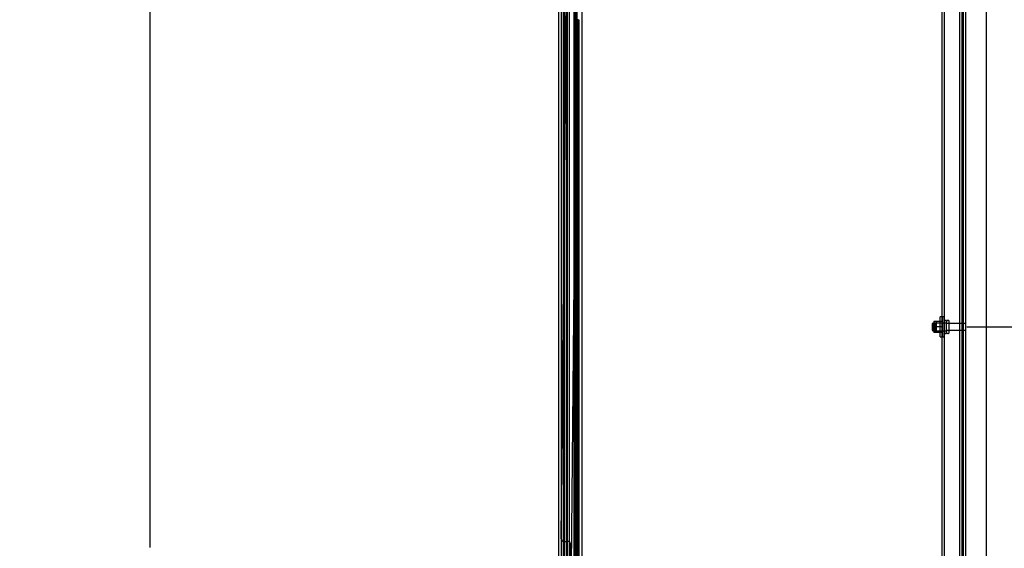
# Model space of a CAD drawing. Header units: inches. Extents: x 2 to 538, y -2 to 358.
# Tile 30 of 40: x 262 to 311, y 150 to 176. Entities that reach past the tile are written whole.
import ezdxf
from ezdxf.enums import TextEntityAlignment as Align
from ezdxf.lldxf.tags import DXFTag

# ---------------------------------------------------------------- set-up
doc = ezdxf.new("R2010")
doc.units = ezdxf.units.IN
doc.header["$MEASUREMENT"] = 0
for name, color, linetype in [('COM40146', 7, 'Continuous'), ('COM52825', 7, 'Continuous'), ('COM52847', 7, 'Continuous'), ('COM52848', 7, 'Continuous'), ('COM52849', 7, 'Continuous'), ('COM54578-80', 7, 'Continuous'), ('COM70839-6', 7, 'Continuous'), ('COM71126-2', 7, 'Continuous'), ('Default', 7, 'Continuous'), ('GSK11033', 7, 'Continuous'), ('NTS166105', 7, 'Continuous'), ('STD26094', 7, 'Continuous'), ('WAF25059', 7, 'Continuous')]:
    doc.layers.add(name, color=color, linetype=linetype)
doc.styles.add('SEACAD_Times_New_Roman', font='times.ttf')
tags = doc.linetypes.add('HIDDEN2', pattern=[0.1875, 0.125, -0.0625]).pattern_tags.tags
tags[6:7] = [DXFTag(74, 4), DXFTag(75, 0), DXFTag(340, '0'), DXFTag(46, 0.0), DXFTag(50, 0.0), DXFTag(44, 0.0), DXFTag(45, 0.0)]
tags[4:5] = [DXFTag(74, 4), DXFTag(75, 0), DXFTag(340, '0'), DXFTag(46, 0.0), DXFTag(50, 0.0), DXFTag(44, 0.0), DXFTag(45, 0.0)]
doc.dimstyles.new('HAMMOND_(STH_-_540x360)', dxfattribs={"dimtxt": 2, "dimasz": 2.5, "dimexe": 1, "dimexo": 1, "dimgap": 0.5, "dimtad": 0, "dimtih": 1, "dimtoh": 1, "dimzin": 0, "dimdsep": 46, "dimtxsty": 'SEACAD_Times_New_Roman', "dimblk1": '_SE_FILLED', "dimblk2": '_SE_FILLED', "dimsah": 1, "dimcen": 1, "dimadec": 0, "dimazin": 0, "dimtfac": 0.8, "dimtofl": 0, "dimtmove": 0, "dimatfit": 3, "dimfxl": 1, "dimtolj": 1, "dimtzin": 0, "dimarcsym": 0})

# ---------------------------------------------------------------- blocks, each defined once
blk = doc.blocks.new('SE2')
at = {"layer": 'COM40146', "color": 7, "linetype": 'HIDDEN2'}
for p, q in [((308.643, 109.231), (308.643, 186.981)), ((308.768, 109.231), (308.768, 186.981)), ((307.768, 109.356), (307.768, 186.856)), ((307.893, 109.356), (307.893, 186.856))]:
    blk.add_line(p, q, dxfattribs=at)
at = {"layer": 'COM52825', "color": 7, "linetype": 'Continuous'}
blk.add_line((288.668, 108.104), (288.668, 188.109), dxfattribs=at)
at = {"layer": 'COM52847', "color": 7, "linetype": 'HIDDEN2'}
for p, q in [((289.551, 186.998), (289.551, 109.214)), ((289.101, 109.355), (289.101, 186.858))]:
    blk.add_line(p, q, dxfattribs=at)
at = {"layer": 'COM52848', "color": 7, "linetype": 'HIDDEN2'}
blk.add_line((308.83, 105.231), (308.83, 189.856), dxfattribs=at)
at = {"layer": 'COM52849', "color": 7, "linetype": 'HIDDEN2'}
blk.add_line((308.955, 105.231), (308.955, 190.981), dxfattribs=at)
at = {"layer": 'COM54578-80', "color": 7, "linetype": 'HIDDEN2'}
for p, q in [((288.928, 188.106), (288.928, 108.106)), ((289.482, 187.106), (289.482, 108.106)), ((289.582, 108.106), (289.582, 187.106)), ((289.522, 175.106), (289.522, 176.105)), ((289.649, 176.105), (289.649, 176.106)), ((289.649, 175.106), (289.649, 176.105)), ((289.658, 176.106), (289.658, 175.106)), ((289.532, 174.106), (289.532, 175.106)), ((289.574, 174.106), (289.574, 175.106)), ((289.477, 174.107), (289.522, 174.107)), ((289.649, 174.107), (289.522, 174.107)), ((289.522, 173.106), (289.522, 174.105)), ((289.649, 174.105), (289.649, 174.106)), ((289.649, 173.106), (289.649, 174.105)), ((289.658, 174.106), (289.658, 173.106)), ((289.532, 172.106), (289.532, 173.106)), ((289.574, 172.106), (289.574, 173.106)), ((289.477, 172.107), (289.522, 172.107)), ((289.649, 172.107), (289.522, 172.107)), ((289.522, 171.106), (289.522, 172.105)), ((289.649, 172.105), (289.649, 172.106)), ((289.649, 171.106), (289.649, 172.105)), ((289.658, 172.106), (289.658, 171.106)), ((289.532, 170.106), (289.532, 171.106)), ((289.574, 170.106), (289.574, 171.106)), ((289.477, 170.107), (289.522, 170.107)), ((289.649, 170.107), (289.522, 170.107)), ((289.522, 169.106), (289.522, 170.105)), ((289.649, 170.105), (289.649, 170.106)), ((289.649, 169.106), (289.649, 170.105)), ((289.658, 170.106), (289.658, 169.106)), ((289.532, 168.106), (289.532, 169.106)), ((289.574, 168.106), (289.574, 169.106)), ((289.477, 168.107), (289.522, 168.107)), ((289.649, 168.107), (289.522, 168.107)), ((289.522, 167.106), (289.522, 168.105)), ((289.649, 168.105), (289.649, 168.106)), ((289.649, 167.106), (289.649, 168.105)), ((289.658, 168.106), (289.658, 167.106)), ((289.532, 166.106), (289.532, 167.106)), ((289.574, 166.106), (289.574, 167.106)), ((289.477, 166.107), (289.522, 166.107)), ((289.649, 166.107), (289.522, 166.107)), ((289.522, 165.106), (289.522, 166.105)), ((289.649, 166.105), (289.649, 166.106)), ((289.649, 165.106), (289.649, 166.105)), ((289.658, 166.106), (289.658, 165.106)), ((289.532, 164.106), (289.532, 165.106)), ((289.574, 164.106), (289.574, 165.106)), ((289.477, 164.107), (289.522, 164.107)), ((289.649, 164.107), (289.522, 164.107)), ((289.522, 163.106), (289.522, 164.105)), ((289.649, 164.105), (289.649, 164.106)), ((289.649, 163.106), (289.649, 164.105)), ((289.658, 164.106), (289.658, 163.106)), ((289.532, 162.106), (289.532, 163.106)), ((289.574, 162.106), (289.574, 163.106)), ((289.477, 162.107), (289.522, 162.107)), ((289.649, 162.107), (289.522, 162.107)), ((289.522, 161.106), (289.522, 162.105)), ((289.649, 162.105), (289.649, 162.106)), ((289.649, 161.106), (289.649, 162.105)), ((289.658, 162.106), (289.658, 161.106)), ((289.532, 160.106), (289.532, 161.106)), ((289.574, 160.106), (289.574, 161.106)), ((289.477, 160.107), (289.522, 160.107)), ((289.649, 160.107), (289.522, 160.107)), ((289.522, 159.106), (289.522, 160.105)), ((289.649, 160.105), (289.649, 160.106)), ((289.649, 159.106), (289.649, 160.105)), ((289.658, 160.106), (289.658, 159.106)), ((289.532, 158.106), (289.532, 159.106)), ((289.574, 158.106), (289.574, 159.106)), ((289.477, 158.107), (289.522, 158.107)), ((289.649, 158.107), (289.522, 158.107)), ((289.522, 157.106), (289.522, 158.105)), ((289.649, 158.105), (289.649, 158.106)), ((289.649, 157.106), (289.649, 158.105)), ((289.658, 158.106), (289.658, 157.106)), ((289.532, 156.106), (289.532, 157.106)), ((289.574, 156.106), (289.574, 157.106)), ((289.477, 156.107), (289.522, 156.107)), ((289.649, 156.107), (289.522, 156.107)), ((289.522, 155.106), (289.522, 156.105)), ((289.649, 156.105), (289.649, 156.106)), ((289.649, 155.106), (289.649, 156.105)), ((289.658, 156.106), (289.658, 155.106)), ((289.532, 154.106), (289.532, 155.106)), ((289.574, 154.106), (289.574, 155.106)), ((289.477, 154.107), (289.522, 154.107)), ((289.649, 154.107), (289.522, 154.107)), ((289.522, 153.106), (289.522, 154.105)), ((289.649, 154.105), (289.649, 154.106)), ((289.649, 153.106), (289.649, 154.105)), ((289.658, 154.106), (289.658, 153.106)), ((289.532, 152.106), (289.532, 153.106)), ((289.574, 152.106), (289.574, 153.106)), ((289.477, 152.107), (289.522, 152.107)), ((289.649, 152.107), (289.522, 152.107)), ((289.522, 151.106), (289.522, 152.105)), ((289.649, 152.105), (289.649, 152.106)), ((289.649, 151.106), (289.649, 152.105)), ((289.658, 152.106), (289.658, 151.106)), ((289.532, 150.106), (289.532, 151.106)), ((289.574, 150.106), (289.574, 151.106)), ((289.477, 150.107), (289.522, 150.107)), ((289.649, 150.107), (289.522, 150.107)), ((289.522, 149.106), (289.522, 150.105)), ((289.649, 150.105), (289.649, 150.106)), ((289.649, 149.106), (289.649, 150.105)), ((289.658, 150.106), (289.658, 149.106))]:
    blk.add_line(p, q, dxfattribs=at)
at = {"layer": 'COM54578-80', "color": 7, "linetype": 'Continuous'}
for p, q in [((289.415, 177.106), (289.415, 176.105)), ((289.415, 176.106), (289.415, 175.106)), ((289.649, 176.105), (289.415, 176.105)), ((289.619, 176.106), (289.619, 175.106)), ((289.415, 175.106), (289.415, 174.105)), ((289.619, 175.106), (289.415, 175.106)), ((289.619, 175.106), (289.415, 175.106)), ((289.663, 175.106), (289.619, 175.106)), ((289.649, 174.106), (289.649, 175.106)), ((289.658, 174.106), (289.658, 175.106)), ((289.663, 175.106), (289.663, 174.106)), ((289.619, 174.106), (289.415, 174.106)), ((289.415, 174.106), (289.415, 173.106)), ((289.649, 174.105), (289.415, 174.105)), ((289.619, 174.106), (289.619, 173.106)), ((289.663, 174.106), (289.619, 174.106)), ((289.415, 173.106), (289.415, 172.105)), ((289.619, 173.106), (289.415, 173.106)), ((289.619, 173.106), (289.415, 173.106)), ((289.663, 173.106), (289.619, 173.106)), ((289.649, 172.106), (289.649, 173.106)), ((289.658, 172.106), (289.658, 173.106)), ((289.663, 173.106), (289.663, 172.106)), ((289.619, 172.106), (289.415, 172.106)), ((289.415, 172.106), (289.415, 171.106)), ((289.649, 172.105), (289.415, 172.105)), ((289.619, 172.106), (289.619, 171.106)), ((289.663, 172.106), (289.619, 172.106)), ((289.415, 171.106), (289.415, 170.105)), ((289.619, 171.106), (289.415, 171.106)), ((289.619, 171.106), (289.415, 171.106)), ((289.663, 171.106), (289.619, 171.106)), ((289.649, 170.106), (289.649, 171.106)), ((289.658, 170.106), (289.658, 171.106)), ((289.663, 171.106), (289.663, 170.106)), ((289.619, 170.106), (289.415, 170.106)), ((289.415, 170.106), (289.415, 169.106)), ((289.649, 170.105), (289.415, 170.105)), ((289.619, 170.106), (289.619, 169.106)), ((289.663, 170.106), (289.619, 170.106)), ((289.415, 169.106), (289.415, 168.105)), ((289.619, 169.106), (289.415, 169.106)), ((289.619, 169.106), (289.415, 169.106)), ((289.663, 169.106), (289.619, 169.106)), ((289.649, 168.106), (289.649, 169.106)), ((289.658, 168.106), (289.658, 169.106)), ((289.663, 169.106), (289.663, 168.106)), ((289.619, 168.106), (289.415, 168.106)), ((289.415, 168.106), (289.415, 167.106)), ((289.649, 168.105), (289.415, 168.105)), ((289.619, 168.106), (289.619, 167.106)), ((289.663, 168.106), (289.619, 168.106)), ((289.415, 167.106), (289.415, 166.105)), ((289.619, 167.106), (289.415, 167.106)), ((289.619, 167.106), (289.415, 167.106)), ((289.663, 167.106), (289.619, 167.106)), ((289.649, 166.106), (289.649, 167.106)), ((289.658, 166.106), (289.658, 167.106)), ((289.663, 167.106), (289.663, 166.106)), ((289.619, 166.106), (289.415, 166.106)), ((289.415, 166.106), (289.415, 165.106)), ((289.649, 166.105), (289.415, 166.105)), ((289.619, 166.106), (289.619, 165.106)), ((289.663, 166.106), (289.619, 166.106)), ((289.415, 165.106), (289.415, 164.105)), ((289.619, 165.106), (289.415, 165.106)), ((289.619, 165.106), (289.415, 165.106)), ((289.663, 165.106), (289.619, 165.106)), ((289.649, 164.106), (289.649, 165.106)), ((289.658, 164.106), (289.658, 165.106)), ((289.663, 165.106), (289.663, 164.106)), ((289.619, 164.106), (289.415, 164.106)), ((289.415, 164.106), (289.415, 163.106)), ((289.649, 164.105), (289.415, 164.105)), ((289.619, 164.106), (289.619, 163.106)), ((289.663, 164.106), (289.619, 164.106)), ((289.415, 163.106), (289.415, 162.105)), ((289.619, 163.106), (289.415, 163.106)), ((289.619, 163.106), (289.415, 163.106)), ((289.663, 163.106), (289.619, 163.106)), ((289.649, 162.106), (289.649, 163.106)), ((289.658, 162.106), (289.658, 163.106)), ((289.663, 163.106), (289.663, 162.106)), ((289.619, 162.106), (289.415, 162.106)), ((289.415, 162.106), (289.415, 161.106)), ((289.649, 162.105), (289.415, 162.105)), ((289.619, 162.106), (289.619, 161.106)), ((289.663, 162.106), (289.619, 162.106)), ((289.415, 161.106), (289.415, 160.105)), ((289.619, 161.106), (289.415, 161.106)), ((289.619, 161.106), (289.415, 161.106)), ((289.663, 161.106), (289.619, 161.106)), ((289.649, 160.106), (289.649, 161.106)), ((289.658, 160.106), (289.658, 161.106)), ((289.663, 161.106), (289.663, 160.106)), ((289.619, 160.106), (289.415, 160.106)), ((289.415, 160.106), (289.415, 159.106)), ((289.649, 160.105), (289.415, 160.105)), ((289.619, 160.106), (289.619, 159.106)), ((289.663, 160.106), (289.619, 160.106)), ((289.415, 159.106), (289.415, 158.105)), ((289.619, 159.106), (289.415, 159.106)), ((289.619, 159.106), (289.415, 159.106)), ((289.663, 159.106), (289.619, 159.106)), ((289.649, 158.106), (289.649, 159.106)), ((289.658, 158.106), (289.658, 159.106)), ((289.663, 159.106), (289.663, 158.106)), ((289.619, 158.106), (289.415, 158.106)), ((289.415, 158.106), (289.415, 157.106)), ((289.649, 158.105), (289.415, 158.105)), ((289.619, 158.106), (289.619, 157.106)), ((289.663, 158.106), (289.619, 158.106)), ((289.415, 157.106), (289.415, 156.105)), ((289.619, 157.106), (289.415, 157.106)), ((289.619, 157.106), (289.415, 157.106)), ((289.663, 157.106), (289.619, 157.106)), ((289.649, 156.106), (289.649, 157.106)), ((289.658, 156.106), (289.658, 157.106)), ((289.663, 157.106), (289.663, 156.106)), ((289.619, 156.106), (289.415, 156.106)), ((289.415, 156.106), (289.415, 155.106)), ((289.649, 156.105), (289.415, 156.105)), ((289.619, 156.106), (289.619, 155.106)), ((289.663, 156.106), (289.619, 156.106)), ((289.415, 155.106), (289.415, 154.105)), ((289.619, 155.106), (289.415, 155.106)), ((289.619, 155.106), (289.415, 155.106)), ((289.663, 155.106), (289.619, 155.106)), ((289.649, 154.106), (289.649, 155.106)), ((289.658, 154.106), (289.658, 155.106)), ((289.663, 155.106), (289.663, 154.106)), ((289.619, 154.106), (289.415, 154.106)), ((289.415, 154.106), (289.415, 153.106)), ((289.649, 154.105), (289.415, 154.105)), ((289.619, 154.106), (289.619, 153.106)), ((289.663, 154.106), (289.619, 154.106)), ((289.415, 153.106), (289.415, 152.105)), ((289.619, 153.106), (289.415, 153.106)), ((289.619, 153.106), (289.415, 153.106)), ((289.663, 153.106), (289.619, 153.106)), ((289.649, 152.106), (289.649, 153.106)), ((289.658, 152.106), (289.658, 153.106)), ((289.663, 153.106), (289.663, 152.106)), ((289.619, 152.106), (289.415, 152.106)), ((289.415, 152.106), (289.415, 151.106)), ((289.649, 152.105), (289.415, 152.105)), ((289.619, 152.106), (289.619, 151.106)), ((289.663, 152.106), (289.619, 152.106)), ((289.415, 151.106), (289.415, 150.105)), ((289.619, 151.106), (289.415, 151.106)), ((289.619, 151.106), (289.415, 151.106)), ((289.663, 151.106), (289.619, 151.106)), ((289.649, 150.106), (289.649, 151.106)), ((289.658, 150.106), (289.658, 151.106)), ((289.663, 151.106), (289.663, 150.106)), ((289.619, 150.106), (289.415, 150.106)), ((289.415, 150.106), (289.415, 149.106)), ((289.649, 150.105), (289.415, 150.105)), ((289.619, 150.106), (289.619, 149.106)), ((289.663, 150.106), (289.619, 150.106))]:
    blk.add_line(p, q, dxfattribs=at)
at = {"layer": 'COM70839-6', "color": 7, "linetype": 'HIDDEN2'}
for p, q in [((288.787, 150.236), (289.119, 185.817)), ((289.305, 148.856), (289.65, 185.731)), ((288.911, 150.11), (289.122, 150.108)), ((289.245, 149.982), (289.236, 148.969))]:
    blk.add_line(p, q, dxfattribs=at)
for centre, start, end in [((288.912, 150.235), 179.4646, 269.4646), ((289.12, 149.983), 359.4646, 89.4646)]:
    blk.add_arc(centre, 0.125, start, end, dxfattribs=at)
at = {"layer": 'COM71126-2', "color": 7, "linetype": 'Continuous'}
for p, q in [((289.83, 105.169), (289.83, 191.044)), ((309.955, 191.044), (309.955, 105.169))]:
    blk.add_line(p, q, dxfattribs=at)
at = {"layer": 'COM71126-2', "color": 7, "linetype": 'HIDDEN2'}
blk.add_line((288.893, 108.419), (288.893, 187.794), dxfattribs=at)
at = {"layer": 'GSK11033', "color": 7, "linetype": 'HIDDEN2'}
for p, q in [((288.793, 108.794), (288.793, 187.419)), ((289.043, 108.794), (289.043, 187.419)), ((289.176, 186.315), (289.176, 109.898))]:
    blk.add_line(p, q, dxfattribs=at)
at = {"layer": 'NTS166105', "color": 7, "linetype": 'HIDDEN2'}
for p, q in [((307.352, 161.067), (307.352, 160.792)), ((307.477, 161.067), (307.352, 161.067)), ((307.477, 161.067), (307.477, 160.792)), ((307.797, 161.067), (307.477, 161.067)), ((307.352, 160.792), (307.352, 160.517)), ((307.477, 160.792), (307.352, 160.792)), ((307.477, 160.517), (307.352, 160.517)), ((307.477, 160.792), (307.477, 160.517)), ((307.797, 160.792), (307.477, 160.792)), ((307.797, 160.517), (307.477, 160.517))]:
    blk.add_line(p, q, dxfattribs=at)
at = {"layer": 'STD26094', "color": 7, "linetype": 'HIDDEN2'}
for p, q in [((307.306, 160.981), (307.268, 160.944)), ((307.268, 160.944), (307.268, 160.644)), ((307.306, 160.606), (307.306, 160.981)), ((307.893, 160.981), (307.306, 160.981)), ((307.431, 160.981), (307.393, 160.944)), ((307.393, 160.644), (307.393, 160.944)), ((307.431, 160.606), (307.431, 160.981)), ((308.018, 160.981), (307.431, 160.981)), ((307.963, 161.119), (307.923, 161.119)), ((307.993, 160.499), (307.993, 161.089)), ((308.77, 160.959), (307.993, 160.959)), ((308.088, 161.119), (308.048, 161.119)), ((308.118, 160.499), (308.118, 161.089)), ((308.895, 160.959), (308.118, 160.959)), ((307.268, 160.644), (307.306, 160.606)), ((307.306, 160.606), (307.893, 160.606)), ((307.393, 160.644), (307.431, 160.606)), ((307.431, 160.606), (308.018, 160.606)), ((307.923, 160.469), (307.963, 160.469)), ((307.993, 160.629), (308.77, 160.629)), ((308.048, 160.469), (308.088, 160.469)), ((308.118, 160.629), (308.895, 160.629))]:
    blk.add_line(p, q, dxfattribs=at)
for centre, radius, start, end in [((307.923, 161.089), 0.03, 90, 180), ((307.963, 161.089), 0.03, 0, 90), ((308.048, 161.089), 0.03, 90, 180), ((308.088, 161.089), 0.03, 0, 90), ((308.77, 160.899), 0.06, 0, 90), ((308.895, 160.899), 0.06, 0, 90), ((307.923, 160.499), 0.03, 180, 270), ((307.963, 160.499), 0.03, 270, 0), ((308.048, 160.499), 0.03, 180, 270), ((308.088, 160.499), 0.03, 270, 0), ((308.77, 160.689), 0.06, 270, 0), ((308.895, 160.689), 0.06, 270, 0)]:
    blk.add_arc(centre, radius, start, end, dxfattribs=at)
at = {"layer": 'WAF25059', "color": 7, "linetype": 'HIDDEN2'}
for p, q in [((307.672, 160.294), (307.672, 161.294)), ((307.768, 161.294), (307.672, 161.294)), ((307.797, 160.294), (307.797, 161.294)), ((307.893, 161.294), (307.797, 161.294)), ((307.672, 160.294), (307.768, 160.294)), ((307.797, 160.294), (307.893, 160.294))]:
    blk.add_line(p, q, dxfattribs=at)
blk = doc.blocks.new('DMBLK3538')
at = {"layer": 'Default', "linetype": 'Continuous'}
for points in [[(267.878, 185.294), (268.711, 185.294), (268.295, 187.794)], [(267.878, 110.919), (268.295, 108.419), (268.711, 110.919)]]:
    blk.add_hatch(color=7, dxfattribs=at).paths.add_polyline_path(points)
at = {"layer": 'Default', "color": 7, "linetype": 'Continuous'}
for p, q in [((288.299, 187.794), (267.295, 187.794)), ((268.295, 187.794), (268.295, 149.806)), ((268.295, 140.406), (268.295, 108.419)), ((288.299, 108.419), (267.295, 108.419))]:
    blk.add_line(p, q, dxfattribs=at)
at = {"layer": 'Default', "color": 7, "linetype": 'Continuous', "style": 'SEACAD_Times_New_Roman'}
for s, p in [('79.38', (264.882, 149.106)), ('DOOR ', (263.721, 146.106)), ('OPENING', (261.802, 143.106))]:
    blk.add_text(s, height=2, dxfattribs=at).set_placement(p, align=Align.TOP_LEFT)
blk = doc.blocks.new('_SE_FILLED')
at = {"color": 0}
blk.add_line((0, 0), (-1, 0), dxfattribs=at)
blk.add_solid([(0, 0), (-1, -0.1665), (-1, 0.1665), (0, 0)], dxfattribs=at)
blk = doc.blocks.new('DMBLK3545')
at = {"layer": 'Default', "linetype": 'Continuous'}
for points in [[(322.112, 158.294), (321.696, 160.794), (321.279, 158.294)], [(322.112, 137.919), (321.279, 137.919), (321.696, 135.419)]]:
    blk.add_hatch(color=7, dxfattribs=at).paths.add_polyline_path(points)
at = {"layer": 'Default', "color": 7, "linetype": 'Continuous'}
for p, q in [((308.993, 160.794), (322.696, 160.794)), ((321.696, 149.806), (321.696, 160.794)), ((321.696, 135.419), (321.696, 147.106)), ((308.993, 135.419), (322.696, 135.419))]:
    blk.add_line(p, q, dxfattribs=at)
at = {"layer": 'Default', "color": 7, "linetype": 'Continuous', "style": 'SEACAD_Times_New_Roman'}
blk.add_text('25.37', height=2, dxfattribs=at).set_placement((318.283, 149.106), align=Align.TOP_LEFT)
blk = doc.blocks.new('DMBLK3546')
at = {"layer": 'Default', "linetype": 'Continuous'}
for points in [[(322.112, 183.731), (321.696, 186.231), (321.279, 183.731)], [(322.112, 163.294), (321.279, 163.294), (321.696, 160.794)]]:
    blk.add_hatch(color=7, dxfattribs=at).paths.add_polyline_path(points)
at = {"layer": 'Default', "color": 7, "linetype": 'Continuous'}
for p, q in [((308.993, 186.231), (322.696, 186.231)), ((321.696, 175.212), (321.696, 186.231)), ((321.696, 160.794), (321.696, 172.512)), ((308.993, 160.794), (322.696, 160.794))]:
    blk.add_line(p, q, dxfattribs=at)
at = {"layer": 'Default', "color": 7, "linetype": 'Continuous', "style": 'SEACAD_Times_New_Roman'}
blk.add_text('25.44', height=2, dxfattribs=at).set_placement((318.283, 174.512), align=Align.TOP_LEFT)

msp = doc.modelspace()

# ---------------------------------------------------------------- block references
at = {"layer": 'Default'}
msp.add_blockref('SE2', (0, 0), dxfattribs=at)

# ---------------------------------------------------------------- dimensions: what is measured, and where the dimension line sits
at = {"layer": 'Default', "color": 7, "linetype": 'Continuous'}
for base, p1, p2, angle, text, picture, middle in [((268.294543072, 187.793751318), (289.299191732, 187.793751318), (289.299191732, 108.418751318), 270, '\\A1;<>\\PDOOR \\XOPENING', 'DMBLK3538', (268.294543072, 148.106252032)), ((321.696, 160.794), (307.993, 160.794), (307.993, 186.231), 90, '\\A1;<>', 'DMBLK3546', (321.696, 173.512)), ((321.6955, 135.4188), (307.9934, 135.4188), (307.9934, 160.7937), 90, '\\A1;<>', 'DMBLK3545', (321.6955, 148.1063))]:
    dim = msp.add_linear_dim(base=base, p1=p1, p2=p2, angle=angle, text=text, dimstyle='HAMMOND_(STH_-_540x360)', dxfattribs=at)
    dim.commit()
    dim.dimension.update_dxf_attribs({"geometry": picture, "text_midpoint": middle, "dimtype": 161})

doc.saveas('drawing.dxf')
